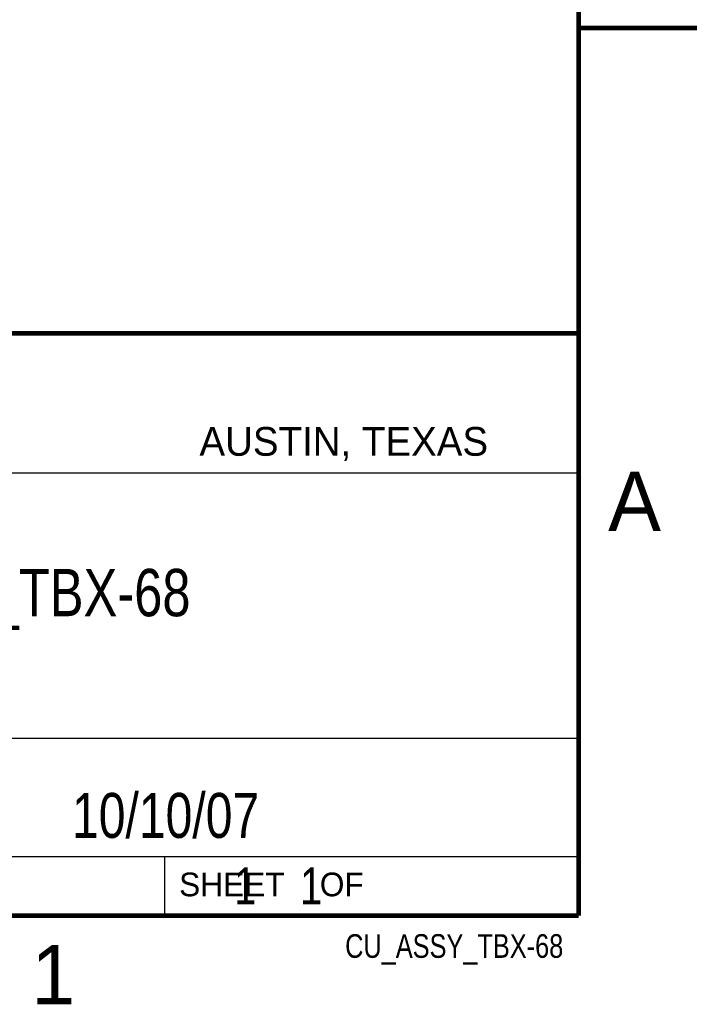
# Model space of a CAD drawing. Header units: inches. Extents: x 0 to 22, y 0 to 17.
# Tile 7 of 9: x 19.1 to 22, y 0.1 to 4.3. Entities that reach past the tile are written whole.
import ezdxf
from ezdxf.enums import TextEntityAlignment as Align

# ---------------------------------------------------------------- set-up
doc = ezdxf.new("R2010")
doc.units = ezdxf.units.IN
doc.header["$LTSCALE"] = 1.21
doc.header["$MEASUREMENT"] = 0
doc.layers.get('0').update_dxf_attribs({"linetype": 'CONTINUOUS'})
doc.styles.get("Standard").update_dxf_attribs({"font": 'txt', "width": 0.8})

msp = doc.modelspace()

# ---------------------------------------------------------------- linework, layer by layer
at = {"color": 2, "linetype": 'CONTINUOUS'}
for p, q in [((16.3737, 2.9596), (21.5037, 2.9596)), ((16.375, 2.96), (21.5, 2.96)), ((21.5037, 2.9596), (21.5037, 1.2496)), ((16.7288, 2.37), (21.5, 2.37)), ((16.3737, 1.2496), (21.5037, 1.2496)), ((18.01, 1.25), (21.5, 1.25)), ((21.5, 1.25), (21.5, 0.75)), ((16.375, 0.75), (21.5, 0.75)), ((18.01, 0.75), (21.5, 0.75)), ((19.75, 0.75), (21.5, 0.75)), ((19.75, 0.75), (19.75, 0.5)), ((21.5, 0.75), (21.5, 0.5)), ((19.75, 0.5), (21.5, 0.5)), ((20.4977, 0.4994), (21.4977, 0.4994)), ((20.4977, 0.4994), (20.4977, 0.4989)), ((21.4977, 0.4994), (21.4977, 0.4989)), ((20.4977, 0.4989), (21.4977, 0.4989))]:
    msp.add_line(p, q, dxfattribs=at)
at = {"color": 7, "linetype": 'CONTINUOUS', "const_width": 0.02}
for points in [[(21.5, 0.5), (21.5, 16.5)], [(22, 4.25), (21.5, 4.25)], [(13.6, 2.9595), (21.5, 2.96)], [(0.5, 0.5), (21.5, 0.5)]]:
    msp.add_lwpolyline(points, dxfattribs=at)

# ---------------------------------------------------------------- texts
at = {"color": 2, "linetype": 'CONTINUOUS'}
for s, height, p in [('AUSTIN, TEXAS', 0.121576, (19.898, 2.4426)), ('A', 0.25, (21.625, 2.125)), ('SHEET    OF', 0.1, (19.8121, 0.5815)), ('1', 0.25, (19.1875, 0.125))]:
    msp.add_text(s, height=height, dxfattribs=at).set_placement(p)
at = {"color": 2, "linetype": 'CONTINUOUS', "width": 0.8}
msp.add_text('CU_ASSY_TBX-68', height=0.1, dxfattribs=at).set_placement((21.4352, 0.3213), align=Align.RIGHT)
at = {"color": 7, "linetype": 'CONTINUOUS'}
for s, insert, char_height, width, attachment_point in [('CU_ASSY_TBX-68\\P ', (18.9387, 1.9646), 0.2, 2.24, 2), ('10/10/07 ', (19.755, 1.0181), 0.19, 1.368, 2), ('     1    1', (19.8125, 0.7031), 0.15625, 1.375, 1)]:
    msp.add_mtext(s, dxfattribs=dict(at, insert=insert, char_height=char_height, width=width, attachment_point=attachment_point))

doc.saveas('drawing.dxf')
